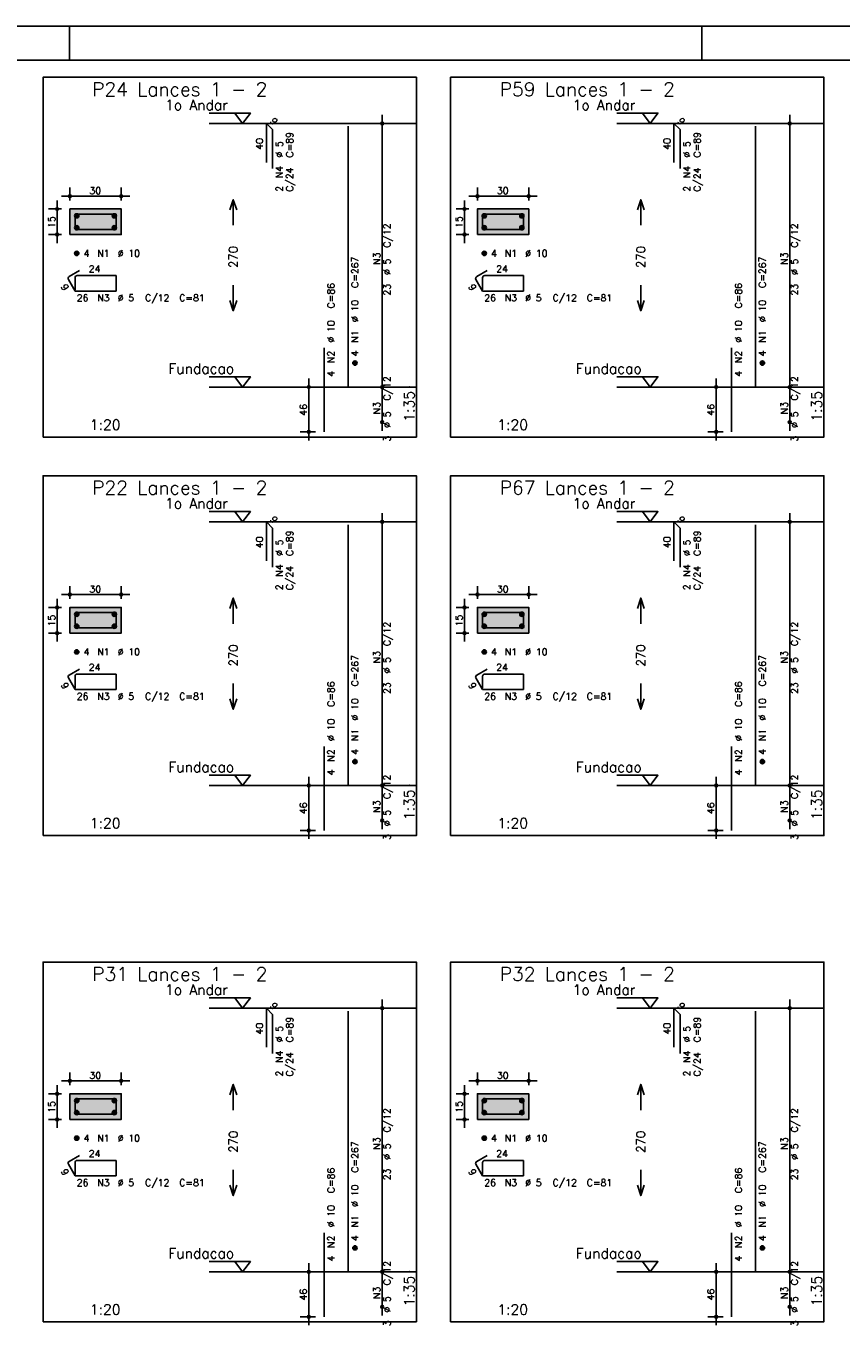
# Model space of a CAD drawing. Extents: x 0 to 119, y 0 to 84.
# Tile 10 of 13: x 62 to 86, y 46 to 84. Entities that reach past the tile are written whole.
import ezdxf

# ---------------------------------------------------------------- set-up
doc = ezdxf.new("R2010")
doc.units = 0
doc.header["$MEASUREMENT"] = 0
doc.linetypes.add('ESTILO_TQS_0002', pattern=[0.4, 0.1, -0.3])
for name, color, linetype in [('1', 1, 'CONTINUOUS'), ('2', 2, 'CONTINUOUS'), ('3', 3, 'CONTINUOUS'), ('4', 4, 'CONTINUOUS'), ('6', 6, 'CONTINUOUS'), ('7', 7, 'CONTINUOUS'), ('8', 8, 'CONTINUOUS'), ('9', 9, 'CONTINUOUS')]:
    doc.layers.add(name, color=color, linetype=linetype)
doc.styles.get("Standard").update_dxf_attribs({"font": 'ROMANS.SHX'})

msp = doc.modelspace()

# ---------------------------------------------------------------- linework, layer by layer
at = {"layer": '1', "linetype": 'Continuous'}
for p, q in [((0, 84.099998), (118.900002, 84.099998)), ((63.400002, 83.099998), (63.400002, 84.099998)), ((81.900002, 83.099998), (81.900002, 84.099998))]:
    msp.add_line(p, q, dxfattribs=at)
for points in [[(62.625, 72.071714), (73.55, 72.071714), (73.55, 82.600286), (62.625, 82.600286), (62.625, 72.071714)], [(74.55, 72.071714), (85.475, 72.071714), (85.475, 82.600286), (74.55, 82.600286), (74.55, 72.071714)], [(67.49, 81.550286), (68.69, 81.550286), (68.465, 81.250286), (68.24, 81.550286)], [(79.415, 81.550286), (80.615, 81.550286), (80.39, 81.250286), (80.165, 81.550286)], [(73.55, 81.250286), (67.49, 81.250286)], [(85.475, 81.250286), (79.415, 81.250286)], [(67.49, 73.836), (68.69, 73.836), (68.465, 73.536), (68.24, 73.836)], [(79.415, 73.836), (80.615, 73.836), (80.39, 73.536), (80.165, 73.836)], [(73.55, 73.536), (67.49, 73.536)], [(85.475, 73.536), (79.415, 73.536)], [(62.625, 60.413214), (73.55, 60.413214), (73.55, 70.941786), (62.625, 70.941786), (62.625, 60.413214)], [(74.55, 60.413214), (85.475, 60.413214), (85.475, 70.941786), (74.55, 70.941786), (74.55, 60.413214)], [(67.49, 69.891786), (68.69, 69.891786), (68.465, 69.591786), (68.24, 69.891786)], [(79.415, 69.891786), (80.615, 69.891786), (80.39, 69.591786), (80.165, 69.891786)], [(73.55, 69.591786), (67.49, 69.591786)], [(85.475, 69.591786), (79.415, 69.591786)], [(67.49, 62.1775), (68.69, 62.1775), (68.465, 61.8775), (68.24, 62.1775)], [(79.415, 62.1775), (80.615, 62.1775), (80.39, 61.8775), (80.165, 62.1775)], [(73.55, 61.8775), (67.49, 61.8775)], [(85.475, 61.8775), (79.415, 61.8775)], [(62.625, 46.183214), (73.55, 46.183214), (73.55, 56.711786), (62.625, 56.711786), (62.625, 46.183214)], [(74.55, 46.183214), (85.475, 46.183214), (85.475, 56.711786), (74.55, 56.711786), (74.55, 46.183214)], [(67.49, 55.661786), (68.69, 55.661786), (68.465, 55.361786), (68.24, 55.661786)], [(79.415, 55.661786), (80.615, 55.661786), (80.39, 55.361786), (80.165, 55.661786)], [(73.55, 55.361786), (67.49, 55.361786)], [(85.475, 55.361786), (79.415, 55.361786)], [(67.49, 47.9475), (68.69, 47.9475), (68.465, 47.6475), (68.24, 47.9475)], [(79.415, 47.9475), (80.615, 47.9475), (80.39, 47.6475), (80.165, 47.9475)], [(73.55, 47.6475), (67.49, 47.6475)], [(85.475, 47.6475), (79.415, 47.6475)]]:
    msp.add_lwpolyline(points, dxfattribs=at)
at = {"layer": '1', "linetype": 'ESTILO_TQS_0002'}
for points in [[(63.41, 77.995643), (64.91, 77.995643), (64.91, 78.745643), (63.41, 78.745643), (63.41, 77.995643)], [(75.335, 77.995643), (76.835, 77.995643), (76.835, 78.745643), (75.335, 78.745643), (75.335, 77.995643)], [(63.41, 66.337143), (64.91, 66.337143), (64.91, 67.087143), (63.41, 67.087143), (63.41, 66.337143)], [(75.335, 66.337143), (76.835, 66.337143), (76.835, 67.087143), (75.335, 67.087143), (75.335, 66.337143)], [(63.41, 52.107143), (64.91, 52.107143), (64.91, 52.857143), (63.41, 52.857143), (63.41, 52.107143)], [(75.335, 52.107143), (76.835, 52.107143), (76.835, 52.857143), (75.335, 52.857143), (75.335, 52.107143)]]:
    msp.add_lwpolyline(points, dxfattribs=at)
at = {"layer": '2', "linetype": 'Continuous'}
for p, q in [((72.55, 73.286), (72.55, 81.500286)), ((84.475, 73.286), (84.475, 81.500286)), ((72.55, 81.250286), (72.55, 81.250286)), ((84.475, 81.250286), (84.475, 81.250286)), ((63.41, 78.995643), (63.41, 79.370643)), ((64.91, 78.995643), (64.91, 79.370643)), ((75.335, 78.995643), (75.335, 79.370643)), ((76.835, 78.995643), (76.835, 79.370643)), ((63.16, 78.745643), (62.785, 78.745643)), ((63.035, 77.745643), (63.035, 78.995643)), ((63.16, 79.120643), (65.16, 79.120643)), ((63.41, 78.745643), (63.41, 78.745643)), ((63.41, 78.745643), (63.41, 78.745643)), ((64.91, 78.745643), (64.91, 78.745643)), ((75.085, 78.745643), (74.71, 78.745643)), ((74.96, 77.745643), (74.96, 78.995643)), ((75.085, 79.120643), (77.085, 79.120643)), ((75.335, 78.745643), (75.335, 78.745643)), ((75.335, 78.745643), (75.335, 78.745643)), ((76.835, 78.745643), (76.835, 78.745643)), ((63.16, 77.995643), (62.785, 77.995643)), ((63.41, 77.995643), (63.41, 77.995643)), ((75.085, 77.995643), (74.71, 77.995643)), ((75.335, 77.995643), (75.335, 77.995643)), ((70.6, 73.536), (70.15, 73.536)), ((70.4, 71.971714), (70.4, 73.786)), ((70.85, 73.536), (70.85, 73.536)), ((72.55, 72.257429), (72.55, 73.786)), ((72.55, 73.536), (72.55, 73.536)), ((72.55, 73.536), (72.55, 73.536)), ((82.525, 73.536), (82.075, 73.536)), ((82.325, 71.971714), (82.325, 73.786)), ((82.775, 73.536), (82.775, 73.536)), ((84.475, 72.257429), (84.475, 73.786)), ((84.475, 73.536), (84.475, 73.536)), ((84.475, 73.536), (84.475, 73.536)), ((72.55, 72.507429), (72.55, 72.507429)), ((84.475, 72.507429), (84.475, 72.507429)), ((70.6, 72.221714), (70.15, 72.221714)), ((70.85, 72.221714), (70.85, 72.221714)), ((82.525, 72.221714), (82.075, 72.221714)), ((82.775, 72.221714), (82.775, 72.221714)), ((72.55, 61.6275), (72.55, 69.841786)), ((84.475, 61.6275), (84.475, 69.841786)), ((72.55, 69.591786), (72.55, 69.591786)), ((84.475, 69.591786), (84.475, 69.591786)), ((63.41, 67.337143), (63.41, 67.712143)), ((64.91, 67.337143), (64.91, 67.712143)), ((75.335, 67.337143), (75.335, 67.712143)), ((76.835, 67.337143), (76.835, 67.712143)), ((63.035, 66.087143), (63.035, 67.337143)), ((63.16, 67.462143), (65.16, 67.462143)), ((74.96, 66.087143), (74.96, 67.337143)), ((75.085, 67.462143), (77.085, 67.462143)), ((63.16, 67.087143), (62.785, 67.087143)), ((63.41, 67.087143), (63.41, 67.087143)), ((63.41, 67.087143), (63.41, 67.087143)), ((64.91, 67.087143), (64.91, 67.087143)), ((75.085, 67.087143), (74.71, 67.087143)), ((75.335, 67.087143), (75.335, 67.087143)), ((75.335, 67.087143), (75.335, 67.087143)), ((76.835, 67.087143), (76.835, 67.087143)), ((63.16, 66.337143), (62.785, 66.337143)), ((63.41, 66.337143), (63.41, 66.337143)), ((75.085, 66.337143), (74.71, 66.337143)), ((75.335, 66.337143), (75.335, 66.337143)), ((70.4, 60.313214), (70.4, 62.1275)), ((72.55, 60.598929), (72.55, 62.1275)), ((82.325, 60.313214), (82.325, 62.1275)), ((84.475, 60.598929), (84.475, 62.1275)), ((70.6, 61.8775), (70.15, 61.8775)), ((70.85, 61.8775), (70.85, 61.8775)), ((72.55, 61.8775), (72.55, 61.8775)), ((72.55, 61.8775), (72.55, 61.8775)), ((82.525, 61.8775), (82.075, 61.8775)), ((82.775, 61.8775), (82.775, 61.8775)), ((84.475, 61.8775), (84.475, 61.8775)), ((84.475, 61.8775), (84.475, 61.8775)), ((70.6, 60.563214), (70.15, 60.563214)), ((70.85, 60.563214), (70.85, 60.563214)), ((72.55, 60.848929), (72.55, 60.848929)), ((82.525, 60.563214), (82.075, 60.563214)), ((82.775, 60.563214), (82.775, 60.563214)), ((84.475, 60.848929), (84.475, 60.848929)), ((72.55, 47.3975), (72.55, 55.611786)), ((84.475, 47.3975), (84.475, 55.611786)), ((72.55, 55.361786), (72.55, 55.361786)), ((84.475, 55.361786), (84.475, 55.361786)), ((63.41, 53.107143), (63.41, 53.482143)), ((64.91, 53.107143), (64.91, 53.482143)), ((75.335, 53.107143), (75.335, 53.482143)), ((76.835, 53.107143), (76.835, 53.482143)), ((63.035, 51.857143), (63.035, 53.107143)), ((63.16, 53.232143), (65.16, 53.232143)), ((74.96, 51.857143), (74.96, 53.107143)), ((75.085, 53.232143), (77.085, 53.232143)), ((63.16, 52.857143), (62.785, 52.857143)), ((63.41, 52.857143), (63.41, 52.857143)), ((63.41, 52.857143), (63.41, 52.857143)), ((64.91, 52.857143), (64.91, 52.857143)), ((75.085, 52.857143), (74.71, 52.857143)), ((75.335, 52.857143), (75.335, 52.857143)), ((75.335, 52.857143), (75.335, 52.857143)), ((76.835, 52.857143), (76.835, 52.857143)), ((63.16, 52.107143), (62.785, 52.107143)), ((63.41, 52.107143), (63.41, 52.107143)), ((75.085, 52.107143), (74.71, 52.107143)), ((75.335, 52.107143), (75.335, 52.107143)), ((70.6, 47.6475), (70.15, 47.6475)), ((70.4, 46.083214), (70.4, 47.8975)), ((70.85, 47.6475), (70.85, 47.6475)), ((72.55, 46.368929), (72.55, 47.8975)), ((72.55, 47.6475), (72.55, 47.6475)), ((72.55, 47.6475), (72.55, 47.6475)), ((82.525, 47.6475), (82.075, 47.6475)), ((82.325, 46.083214), (82.325, 47.8975)), ((82.775, 47.6475), (82.775, 47.6475)), ((84.475, 46.368929), (84.475, 47.8975)), ((84.475, 47.6475), (84.475, 47.6475)), ((84.475, 47.6475), (84.475, 47.6475)), ((72.55, 46.618929), (72.55, 46.618929)), ((84.475, 46.618929), (84.475, 46.618929)), ((70.6, 46.333214), (70.15, 46.333214)), ((70.85, 46.333214), (70.85, 46.333214)), ((82.525, 46.333214), (82.075, 46.333214)), ((82.775, 46.333214), (82.775, 46.333214))]:
    msp.add_line(p, q, dxfattribs=at)
for points in [[(63.41, 77.995643), (64.91, 77.995643), (64.91, 78.745643), (63.41, 78.745643), (63.41, 77.995643)], [(68.09, 78.718143), (68.19, 79.018143), (68.29, 78.718143)], [(68.19, 78.268143), (68.19, 79.018143)], [(75.335, 77.995643), (76.835, 77.995643), (76.835, 78.745643), (75.335, 78.745643), (75.335, 77.995643)], [(80.015, 78.718143), (80.115, 79.018143), (80.215, 78.718143)], [(80.115, 78.268143), (80.115, 79.018143)], [(68.19, 76.518143), (68.19, 75.768143)], [(80.115, 76.518143), (80.115, 75.768143)], [(68.09, 76.068143), (68.19, 75.768143), (68.29, 76.068143)], [(80.015, 76.068143), (80.115, 75.768143), (80.215, 76.068143)], [(68.09, 67.059643), (68.19, 67.359643), (68.29, 67.059643)], [(68.19, 66.609643), (68.19, 67.359643)], [(80.015, 67.059643), (80.115, 67.359643), (80.215, 67.059643)], [(80.115, 66.609643), (80.115, 67.359643)], [(63.41, 66.337143), (64.91, 66.337143), (64.91, 67.087143), (63.41, 67.087143), (63.41, 66.337143)], [(75.335, 66.337143), (76.835, 66.337143), (76.835, 67.087143), (75.335, 67.087143), (75.335, 66.337143)], [(68.19, 64.859643), (68.19, 64.109643)], [(80.115, 64.859643), (80.115, 64.109643)], [(68.09, 64.409643), (68.19, 64.109643), (68.29, 64.409643)], [(80.015, 64.409643), (80.115, 64.109643), (80.215, 64.409643)], [(68.09, 52.829643), (68.19, 53.129643), (68.29, 52.829643)], [(68.19, 52.379643), (68.19, 53.129643)], [(80.015, 52.829643), (80.115, 53.129643), (80.215, 52.829643)], [(80.115, 52.379643), (80.115, 53.129643)], [(63.41, 52.107143), (64.91, 52.107143), (64.91, 52.857143), (63.41, 52.857143), (63.41, 52.107143)], [(75.335, 52.107143), (76.835, 52.107143), (76.835, 52.857143), (75.335, 52.857143), (75.335, 52.107143)], [(68.19, 50.629643), (68.19, 49.879643)], [(80.115, 50.629643), (80.115, 49.879643)], [(68.09, 50.179643), (68.19, 49.879643), (68.29, 50.179643)], [(80.015, 50.179643), (80.115, 49.879643), (80.215, 50.179643)]]:
    msp.add_lwpolyline(points, dxfattribs=at)
for centre, radius in [((72.55, 81.250286), 0.041625), ((72.55, 81.250286), 0.02075), ((84.475, 81.250286), 0.041625), ((84.475, 81.250286), 0.02075), ((63.41, 79.120643), 0.04), ((63.41, 79.120643), 0.02), ((64.91, 79.120643), 0.04), ((64.91, 79.120643), 0.02), ((75.335, 79.120643), 0.04), ((75.335, 79.120643), 0.02), ((76.835, 79.120643), 0.04), ((76.835, 79.120643), 0.02), ((63.035, 78.745643), 0.04), ((63.035, 78.745643), 0.02), ((74.96, 78.745643), 0.04), ((74.96, 78.745643), 0.02), ((63.035, 77.995643), 0.04), ((63.035, 77.995643), 0.02), ((74.96, 77.995643), 0.04), ((74.96, 77.995643), 0.02), ((70.4, 73.536), 0.04), ((70.4, 73.536), 0.02), ((72.55, 73.536), 0.041625), ((72.55, 73.536), 0.041625), ((72.55, 73.536), 0.02075), ((72.55, 73.536), 0.02075), ((82.325, 73.536), 0.04), ((82.325, 73.536), 0.02), ((84.475, 73.536), 0.041625), ((84.475, 73.536), 0.041625), ((84.475, 73.536), 0.02075), ((84.475, 73.536), 0.02075), ((72.55, 72.507429), 0.041625), ((72.55, 72.507429), 0.02075), ((84.475, 72.507429), 0.041625), ((84.475, 72.507429), 0.02075), ((70.4, 72.221714), 0.04), ((70.4, 72.221714), 0.02), ((82.325, 72.221714), 0.04), ((82.325, 72.221714), 0.02), ((72.55, 69.591786), 0.041625), ((72.55, 69.591786), 0.02075), ((84.475, 69.591786), 0.041625), ((84.475, 69.591786), 0.02075), ((63.41, 67.462143), 0.04), ((63.41, 67.462143), 0.02), ((64.91, 67.462143), 0.04), ((64.91, 67.462143), 0.02), ((75.335, 67.462143), 0.04), ((75.335, 67.462143), 0.02), ((76.835, 67.462143), 0.04), ((76.835, 67.462143), 0.02), ((63.035, 67.087143), 0.04), ((63.035, 67.087143), 0.02), ((74.96, 67.087143), 0.04), ((74.96, 67.087143), 0.02), ((63.035, 66.337143), 0.04), ((63.035, 66.337143), 0.02), ((74.96, 66.337143), 0.04), ((74.96, 66.337143), 0.02), ((70.4, 61.8775), 0.04), ((70.4, 61.8775), 0.02), ((72.55, 61.8775), 0.041625), ((72.55, 61.8775), 0.041625), ((72.55, 61.8775), 0.02075), ((72.55, 61.8775), 0.02075), ((82.325, 61.8775), 0.04), ((82.325, 61.8775), 0.02), ((84.475, 61.8775), 0.041625), ((84.475, 61.8775), 0.041625), ((84.475, 61.8775), 0.02075), ((84.475, 61.8775), 0.02075), ((72.55, 60.848929), 0.041625), ((72.55, 60.848929), 0.02075), ((84.475, 60.848929), 0.041625), ((84.475, 60.848929), 0.02075), ((70.4, 60.563214), 0.04), ((70.4, 60.563214), 0.02), ((82.325, 60.563214), 0.04), ((82.325, 60.563214), 0.02), ((72.55, 55.361786), 0.041625), ((72.55, 55.361786), 0.02075), ((84.475, 55.361786), 0.041625), ((84.475, 55.361786), 0.02075), ((63.41, 53.232143), 0.04), ((64.91, 53.232143), 0.04), ((75.335, 53.232143), 0.04), ((76.835, 53.232143), 0.04), ((63.035, 52.857143), 0.04), ((63.035, 52.857143), 0.02), ((63.41, 53.232143), 0.02), ((64.91, 53.232143), 0.02), ((74.96, 52.857143), 0.04), ((74.96, 52.857143), 0.02), ((75.335, 53.232143), 0.02), ((76.835, 53.232143), 0.02), ((63.035, 52.107143), 0.04), ((63.035, 52.107143), 0.02), ((74.96, 52.107143), 0.04), ((74.96, 52.107143), 0.02), ((70.4, 47.6475), 0.04), ((70.4, 47.6475), 0.02), ((72.55, 47.6475), 0.041625), ((72.55, 47.6475), 0.041625), ((72.55, 47.6475), 0.02075), ((72.55, 47.6475), 0.02075), ((82.325, 47.6475), 0.04), ((82.325, 47.6475), 0.02), ((84.475, 47.6475), 0.041625), ((84.475, 47.6475), 0.041625), ((84.475, 47.6475), 0.02075), ((84.475, 47.6475), 0.02075), ((72.55, 46.618929), 0.041625), ((72.55, 46.618929), 0.02075), ((84.475, 46.618929), 0.041625), ((84.475, 46.618929), 0.02075), ((70.4, 46.333214), 0.04), ((70.4, 46.333214), 0.02), ((82.325, 46.333214), 0.04), ((82.325, 46.333214), 0.02)]:
    msp.add_circle(centre, radius, dxfattribs=at)
at = {"layer": '3', "linetype": 'Continuous'}
for p, q in [((63.548156, 78.536832), (63.61881, 78.607486)), ((63.548165, 78.554518), (63.601181, 78.607534)), ((63.551831, 78.522829), (63.632838, 78.603836)), ((63.557882, 78.511202), (63.644471, 78.597792)), ((63.565828, 78.501471), (63.654208, 78.589851)), ((63.575562, 78.493527), (63.662159, 78.580125)), ((63.587198, 78.487486), (63.668158, 78.568446)), ((63.601173, 78.483782), (63.671893, 78.554503)), ((63.618878, 78.48381), (63.671897, 78.53683)), ((64.648156, 78.536832), (64.71881, 78.607486)), ((64.648165, 78.554518), (64.701181, 78.607534)), ((64.651831, 78.522829), (64.732838, 78.603836)), ((64.657882, 78.511202), (64.744471, 78.597792)), ((64.665828, 78.501471), (64.754208, 78.589851)), ((64.675562, 78.493527), (64.762159, 78.580125)), ((64.687198, 78.487486), (64.768158, 78.568446)), ((64.701173, 78.483782), (64.771893, 78.554503)), ((64.718878, 78.48381), (64.771897, 78.53683)), ((75.473156, 78.536832), (75.54381, 78.607486)), ((75.473165, 78.554518), (75.526181, 78.607534)), ((75.476831, 78.522829), (75.557838, 78.603836)), ((75.482882, 78.511202), (75.569471, 78.597792)), ((75.490828, 78.501471), (75.579208, 78.589851)), ((75.500562, 78.493527), (75.587159, 78.580125)), ((75.512198, 78.487486), (75.593158, 78.568446)), ((75.526173, 78.483782), (75.596893, 78.554503)), ((75.543878, 78.48381), (75.596897, 78.53683)), ((76.573156, 78.536832), (76.64381, 78.607486)), ((76.573165, 78.554518), (76.626181, 78.607534)), ((76.576831, 78.522829), (76.657838, 78.603836)), ((76.582882, 78.511202), (76.669471, 78.597792)), ((76.590828, 78.501471), (76.679208, 78.589851)), ((76.600562, 78.493527), (76.687159, 78.580125)), ((76.612198, 78.487486), (76.693158, 78.568446)), ((76.626173, 78.483782), (76.696893, 78.554503)), ((76.643878, 78.48381), (76.696897, 78.53683)), ((63.548156, 78.186832), (63.61881, 78.257486)), ((63.548165, 78.204518), (63.601181, 78.257534)), ((63.551831, 78.172829), (63.632838, 78.253836)), ((63.557882, 78.161202), (63.644471, 78.247792)), ((63.565828, 78.151471), (63.654208, 78.239851)), ((63.575562, 78.143527), (63.662159, 78.230125)), ((63.587198, 78.137486), (63.668158, 78.218446)), ((63.601173, 78.133782), (63.671893, 78.204503)), ((63.618878, 78.13381), (63.671897, 78.18683)), ((64.648156, 78.186832), (64.71881, 78.257486)), ((64.648165, 78.204518), (64.701181, 78.257534)), ((64.651831, 78.172829), (64.732838, 78.253836)), ((64.657882, 78.161202), (64.744471, 78.247792)), ((64.665828, 78.151471), (64.754208, 78.239851)), ((64.675562, 78.143527), (64.762159, 78.230125)), ((64.687198, 78.137486), (64.768158, 78.218446)), ((64.701173, 78.133782), (64.771893, 78.204503)), ((64.718878, 78.13381), (64.771897, 78.18683)), ((75.473156, 78.186832), (75.54381, 78.257486)), ((75.473165, 78.204518), (75.526181, 78.257534)), ((75.476831, 78.172829), (75.557838, 78.253836)), ((75.482882, 78.161202), (75.569471, 78.247792)), ((75.490828, 78.151471), (75.579208, 78.239851)), ((75.500562, 78.143527), (75.587159, 78.230125)), ((75.512198, 78.137486), (75.593158, 78.218446)), ((75.526173, 78.133782), (75.596893, 78.204503)), ((75.543878, 78.13381), (75.596897, 78.18683)), ((76.573156, 78.186832), (76.64381, 78.257486)), ((76.573165, 78.204518), (76.626181, 78.257534)), ((76.576831, 78.172829), (76.657838, 78.253836)), ((76.582882, 78.161202), (76.669471, 78.247792)), ((76.590828, 78.151471), (76.679208, 78.239851)), ((76.600562, 78.143527), (76.687159, 78.230125)), ((76.612198, 78.137486), (76.693158, 78.218446)), ((76.626173, 78.133782), (76.696893, 78.204503)), ((76.643878, 78.13381), (76.696897, 78.18683)), ((63.548156, 77.436832), (63.61881, 77.507486)), ((63.548165, 77.454518), (63.601181, 77.507534)), ((63.551831, 77.422829), (63.632838, 77.503836)), ((63.557882, 77.411202), (63.644471, 77.497792)), ((63.565828, 77.401471), (63.654208, 77.489851)), ((63.575562, 77.393527), (63.662159, 77.480125)), ((63.587198, 77.387486), (63.668158, 77.468446)), ((63.601173, 77.383782), (63.671893, 77.454503)), ((63.618878, 77.38381), (63.671897, 77.43683)), ((75.473156, 77.436832), (75.54381, 77.507486)), ((75.473165, 77.454518), (75.526181, 77.507534)), ((75.476831, 77.422829), (75.557838, 77.503836)), ((75.482882, 77.411202), (75.569471, 77.497792)), ((75.490828, 77.401471), (75.579208, 77.489851)), ((75.500562, 77.393527), (75.587159, 77.480125)), ((75.512198, 77.387486), (75.593158, 77.468446)), ((75.526173, 77.383782), (75.596893, 77.454503)), ((75.543878, 77.38381), (75.596897, 77.43683)), ((71.688156, 74.227189), (71.75881, 74.297843)), ((71.688165, 74.244875), (71.741181, 74.297892)), ((71.691831, 74.213187), (71.772838, 74.294193)), ((71.697882, 74.201559), (71.784471, 74.288149)), ((71.705828, 74.191828), (71.794208, 74.280208)), ((71.715562, 74.183884), (71.802159, 74.270482)), ((71.727198, 74.177843), (71.808158, 74.258803)), ((71.741173, 74.17414), (71.811893, 74.24486)), ((71.758878, 74.174167), (71.811897, 74.227187)), ((83.613156, 74.227189), (83.68381, 74.297843)), ((83.613165, 74.244875), (83.666181, 74.297892)), ((83.616831, 74.213187), (83.697838, 74.294193)), ((83.622882, 74.201559), (83.709471, 74.288149)), ((83.630828, 74.191828), (83.719208, 74.280208)), ((83.640562, 74.183884), (83.727159, 74.270482)), ((83.652198, 74.177843), (83.733158, 74.258803)), ((83.666173, 74.17414), (83.736893, 74.24486)), ((83.683878, 74.174167), (83.736897, 74.227187)), ((63.548156, 66.878332), (63.61881, 66.948986)), ((63.548165, 66.896018), (63.601181, 66.949034)), ((64.648156, 66.878332), (64.71881, 66.948986)), ((64.648165, 66.896018), (64.701181, 66.949034)), ((75.473156, 66.878332), (75.54381, 66.948986)), ((75.473165, 66.896018), (75.526181, 66.949034)), ((76.573156, 66.878332), (76.64381, 66.948986)), ((76.573165, 66.896018), (76.626181, 66.949034)), ((63.548156, 66.528332), (63.61881, 66.598986)), ((63.548165, 66.546018), (63.601181, 66.599034)), ((63.551831, 66.864329), (63.632838, 66.945336)), ((63.551831, 66.514329), (63.632838, 66.595336)), ((63.557882, 66.852702), (63.644471, 66.939292)), ((63.557882, 66.502702), (63.644471, 66.589292)), ((63.565828, 66.842971), (63.654208, 66.931351)), ((63.565828, 66.492971), (63.654208, 66.581351)), ((63.575562, 66.835027), (63.662159, 66.921625)), ((63.575562, 66.485027), (63.662159, 66.571625)), ((63.587198, 66.828986), (63.668158, 66.909946)), ((63.601173, 66.825282), (63.671893, 66.896003)), ((63.618878, 66.82531), (63.671897, 66.87833)), ((64.648156, 66.528332), (64.71881, 66.598986)), ((64.648165, 66.546018), (64.701181, 66.599034)), ((64.651831, 66.864329), (64.732838, 66.945336)), ((64.651831, 66.514329), (64.732838, 66.595336)), ((64.657882, 66.852702), (64.744471, 66.939292)), ((64.657882, 66.502702), (64.744471, 66.589292)), ((64.665828, 66.842971), (64.754208, 66.931351)), ((64.665828, 66.492971), (64.754208, 66.581351)), ((64.675562, 66.835027), (64.762159, 66.921625)), ((64.675562, 66.485027), (64.762159, 66.571625)), ((64.687198, 66.828986), (64.768158, 66.909946)), ((64.701173, 66.825282), (64.771893, 66.896003)), ((64.718878, 66.82531), (64.771897, 66.87833)), ((75.473156, 66.528332), (75.54381, 66.598986)), ((75.473165, 66.546018), (75.526181, 66.599034)), ((75.476831, 66.864329), (75.557838, 66.945336)), ((75.476831, 66.514329), (75.557838, 66.595336)), ((75.482882, 66.852702), (75.569471, 66.939292)), ((75.482882, 66.502702), (75.569471, 66.589292)), ((75.490828, 66.842971), (75.579208, 66.931351)), ((75.490828, 66.492971), (75.579208, 66.581351)), ((75.500562, 66.835027), (75.587159, 66.921625)), ((75.500562, 66.485027), (75.587159, 66.571625)), ((75.512198, 66.828986), (75.593158, 66.909946)), ((75.526173, 66.825282), (75.596893, 66.896003)), ((75.543878, 66.82531), (75.596897, 66.87833)), ((76.573156, 66.528332), (76.64381, 66.598986)), ((76.573165, 66.546018), (76.626181, 66.599034)), ((76.576831, 66.864329), (76.657838, 66.945336)), ((76.576831, 66.514329), (76.657838, 66.595336)), ((76.582882, 66.852702), (76.669471, 66.939292)), ((76.582882, 66.502702), (76.669471, 66.589292)), ((76.590828, 66.842971), (76.679208, 66.931351)), ((76.590828, 66.492971), (76.679208, 66.581351)), ((76.600562, 66.835027), (76.687159, 66.921625)), ((76.600562, 66.485027), (76.687159, 66.571625)), ((76.612198, 66.828986), (76.693158, 66.909946)), ((76.626173, 66.825282), (76.696893, 66.896003)), ((76.643878, 66.82531), (76.696897, 66.87833)), ((63.587198, 66.478986), (63.668158, 66.559946)), ((63.601173, 66.475282), (63.671893, 66.546003)), ((63.618878, 66.47531), (63.671897, 66.52833)), ((64.687198, 66.478986), (64.768158, 66.559946)), ((64.701173, 66.475282), (64.771893, 66.546003)), ((64.718878, 66.47531), (64.771897, 66.52833)), ((75.512198, 66.478986), (75.593158, 66.559946)), ((75.526173, 66.475282), (75.596893, 66.546003)), ((75.543878, 66.47531), (75.596897, 66.52833)), ((76.612198, 66.478986), (76.693158, 66.559946)), ((76.626173, 66.475282), (76.696893, 66.546003)), ((76.643878, 66.47531), (76.696897, 66.52833)), ((63.548156, 65.778332), (63.61881, 65.848986)), ((63.548165, 65.796018), (63.601181, 65.849034)), ((63.551831, 65.764329), (63.632838, 65.845336)), ((63.557882, 65.752702), (63.644471, 65.839292)), ((63.565828, 65.742971), (63.654208, 65.831351)), ((63.575562, 65.735027), (63.662159, 65.821625)), ((63.587198, 65.728986), (63.668158, 65.809946)), ((75.473156, 65.778332), (75.54381, 65.848986)), ((75.473165, 65.796018), (75.526181, 65.849034)), ((75.476831, 65.764329), (75.557838, 65.845336)), ((75.482882, 65.752702), (75.569471, 65.839292)), ((75.490828, 65.742971), (75.579208, 65.831351)), ((75.500562, 65.735027), (75.587159, 65.821625)), ((75.512198, 65.728986), (75.593158, 65.809946)), ((63.601173, 65.725282), (63.671893, 65.796003)), ((63.618878, 65.72531), (63.671897, 65.77833)), ((75.526173, 65.725282), (75.596893, 65.796003)), ((75.543878, 65.72531), (75.596897, 65.77833)), ((71.688156, 62.568689), (71.75881, 62.639343)), ((71.688165, 62.586375), (71.741181, 62.639392)), ((71.691831, 62.554687), (71.772838, 62.635693)), ((71.697882, 62.543059), (71.784471, 62.629649)), ((71.705828, 62.533328), (71.794208, 62.621708)), ((71.715562, 62.525384), (71.802159, 62.611982)), ((71.727198, 62.519343), (71.808158, 62.600303)), ((71.741173, 62.51564), (71.811893, 62.58636)), ((71.758878, 62.515667), (71.811897, 62.568687)), ((83.613156, 62.568689), (83.68381, 62.639343)), ((83.613165, 62.586375), (83.666181, 62.639392)), ((83.616831, 62.554687), (83.697838, 62.635693)), ((83.622882, 62.543059), (83.709471, 62.629649)), ((83.630828, 62.533328), (83.719208, 62.621708)), ((83.640562, 62.525384), (83.727159, 62.611982)), ((83.652198, 62.519343), (83.733158, 62.600303)), ((83.666173, 62.51564), (83.736893, 62.58636)), ((83.683878, 62.515667), (83.736897, 62.568687)), ((63.548156, 52.648332), (63.61881, 52.718986)), ((63.548165, 52.666018), (63.601181, 52.719034)), ((63.551831, 52.634329), (63.632838, 52.715336)), ((63.557882, 52.622702), (63.644471, 52.709292)), ((63.565828, 52.612971), (63.654208, 52.701351)), ((63.575562, 52.605027), (63.662159, 52.691625)), ((63.587198, 52.598986), (63.668158, 52.679946)), ((63.601173, 52.595282), (63.671893, 52.666003)), ((63.618878, 52.59531), (63.671897, 52.64833)), ((64.648156, 52.648332), (64.71881, 52.718986)), ((64.648165, 52.666018), (64.701181, 52.719034)), ((64.651831, 52.634329), (64.732838, 52.715336)), ((64.657882, 52.622702), (64.744471, 52.709292)), ((64.665828, 52.612971), (64.754208, 52.701351)), ((64.675562, 52.605027), (64.762159, 52.691625)), ((64.687198, 52.598986), (64.768158, 52.679946)), ((64.701173, 52.595282), (64.771893, 52.666003)), ((64.718878, 52.59531), (64.771897, 52.64833)), ((75.473156, 52.648332), (75.54381, 52.718986)), ((75.473165, 52.666018), (75.526181, 52.719034)), ((75.476831, 52.634329), (75.557838, 52.715336)), ((75.482882, 52.622702), (75.569471, 52.709292)), ((75.490828, 52.612971), (75.579208, 52.701351)), ((75.500562, 52.605027), (75.587159, 52.691625)), ((75.512198, 52.598986), (75.593158, 52.679946)), ((75.526173, 52.595282), (75.596893, 52.666003)), ((75.543878, 52.59531), (75.596897, 52.64833)), ((76.573156, 52.648332), (76.64381, 52.718986)), ((76.573165, 52.666018), (76.626181, 52.719034)), ((76.576831, 52.634329), (76.657838, 52.715336)), ((76.582882, 52.622702), (76.669471, 52.709292)), ((76.590828, 52.612971), (76.679208, 52.701351)), ((76.600562, 52.605027), (76.687159, 52.691625)), ((76.612198, 52.598986), (76.693158, 52.679946)), ((76.626173, 52.595282), (76.696893, 52.666003)), ((76.643878, 52.59531), (76.696897, 52.64833)), ((63.548156, 52.298332), (63.61881, 52.368986)), ((63.548165, 52.316018), (63.601181, 52.369034)), ((63.551831, 52.284329), (63.632838, 52.365336)), ((63.557882, 52.272702), (63.644471, 52.359292)), ((63.565828, 52.262971), (63.654208, 52.351351)), ((63.575562, 52.255027), (63.662159, 52.341625)), ((63.587198, 52.248986), (63.668158, 52.329946)), ((63.601173, 52.245282), (63.671893, 52.316003)), ((63.618878, 52.24531), (63.671897, 52.29833)), ((64.648156, 52.298332), (64.71881, 52.368986)), ((64.648165, 52.316018), (64.701181, 52.369034)), ((64.651831, 52.284329), (64.732838, 52.365336)), ((64.657882, 52.272702), (64.744471, 52.359292)), ((64.665828, 52.262971), (64.754208, 52.351351)), ((64.675562, 52.255027), (64.762159, 52.341625)), ((64.687198, 52.248986), (64.768158, 52.329946)), ((64.701173, 52.245282), (64.771893, 52.316003)), ((64.718878, 52.24531), (64.771897, 52.29833)), ((75.473156, 52.298332), (75.54381, 52.368986)), ((75.473165, 52.316018), (75.526181, 52.369034)), ((75.476831, 52.284329), (75.557838, 52.365336)), ((75.482882, 52.272702), (75.569471, 52.359292)), ((75.490828, 52.262971), (75.579208, 52.351351)), ((75.500562, 52.255027), (75.587159, 52.341625)), ((75.512198, 52.248986), (75.593158, 52.329946)), ((75.526173, 52.245282), (75.596893, 52.316003)), ((75.543878, 52.24531), (75.596897, 52.29833)), ((76.573156, 52.298332), (76.64381, 52.368986)), ((76.573165, 52.316018), (76.626181, 52.369034)), ((76.576831, 52.284329), (76.657838, 52.365336)), ((76.582882, 52.272702), (76.669471, 52.359292)), ((76.590828, 52.262971), (76.679208, 52.351351)), ((76.600562, 52.255027), (76.687159, 52.341625)), ((76.612198, 52.248986), (76.693158, 52.329946)), ((76.626173, 52.245282), (76.696893, 52.316003)), ((76.643878, 52.24531), (76.696897, 52.29833)), ((63.548156, 51.548332), (63.61881, 51.618986)), ((63.548165, 51.566018), (63.601181, 51.619034)), ((63.551831, 51.534329), (63.632838, 51.615336)), ((63.557882, 51.522702), (63.644471, 51.609292)), ((63.565828, 51.512971), (63.654208, 51.601351)), ((63.575562, 51.505027), (63.662159, 51.591625)), ((63.587198, 51.498986), (63.668158, 51.579946)), ((63.601173, 51.495282), (63.671893, 51.566003)), ((63.618878, 51.49531), (63.671897, 51.54833)), ((75.473156, 51.548332), (75.54381, 51.618986)), ((75.473165, 51.566018), (75.526181, 51.619034)), ((75.476831, 51.534329), (75.557838, 51.615336)), ((75.482882, 51.522702), (75.569471, 51.609292)), ((75.490828, 51.512971), (75.579208, 51.601351)), ((75.500562, 51.505027), (75.587159, 51.591625)), ((75.512198, 51.498986), (75.593158, 51.579946)), ((75.526173, 51.495282), (75.596893, 51.566003)), ((75.543878, 51.49531), (75.596897, 51.54833)), ((71.688156, 48.338689), (71.75881, 48.409343)), ((71.688165, 48.356375), (71.741181, 48.409392)), ((71.691831, 48.324687), (71.772838, 48.405693)), ((71.697882, 48.313059), (71.784471, 48.399649)), ((71.705828, 48.303328), (71.794208, 48.391708)), ((71.715562, 48.295384), (71.802159, 48.381982)), ((71.727198, 48.289343), (71.808158, 48.370303)), ((71.741173, 48.28564), (71.811893, 48.35636)), ((71.758878, 48.285667), (71.811897, 48.338687)), ((83.613156, 48.338689), (83.68381, 48.409343)), ((83.613165, 48.356375), (83.666181, 48.409392)), ((83.616831, 48.324687), (83.697838, 48.405693)), ((83.622882, 48.313059), (83.709471, 48.399649)), ((83.630828, 48.303328), (83.719208, 48.391708)), ((83.640562, 48.295384), (83.727159, 48.381982)), ((83.652198, 48.289343), (83.733158, 48.370303)), ((83.666173, 48.28564), (83.736893, 48.35636)), ((83.683878, 48.285667), (83.736897, 48.338687))]:
    msp.add_line(p, q, dxfattribs=at)
for centre in [(63.61, 78.545643), (64.71, 78.545643), (75.535, 78.545643), (76.635, 78.545643), (63.61, 78.195643), (64.71, 78.195643), (75.535, 78.195643), (76.635, 78.195643), (63.61, 77.445643), (75.535, 77.445643), (71.75, 74.236), (83.675, 74.236), (63.61, 66.887143), (64.71, 66.887143), (75.535, 66.887143), (76.635, 66.887143), (63.61, 66.537143), (64.71, 66.537143), (75.535, 66.537143), (76.635, 66.537143), (63.61, 65.787143), (75.535, 65.787143), (71.75, 62.5775), (83.675, 62.5775), (63.61, 52.657143), (64.71, 52.657143), (75.535, 52.657143), (76.635, 52.657143), (63.61, 52.307143), (64.71, 52.307143), (75.535, 52.307143), (76.635, 52.307143), (63.61, 51.557143), (75.535, 51.557143), (71.75, 48.3475), (83.675, 48.3475)]:
    msp.add_circle(centre, 0.0625, dxfattribs=at)
at = {"layer": '4', "linetype": 'Continuous'}
for p, q in [((63.56, 78.533143), (63.56, 78.145643)), ((63.56, 78.533143), (63.56, 78.183143)), ((63.9725, 78.595643), (63.6225, 78.595643)), ((64.76, 78.595643), (63.6225, 78.595643)), ((64.76, 78.145643), (64.76, 78.595643)), ((75.485, 78.533143), (75.485, 78.145643)), ((75.485, 78.533143), (75.485, 78.183143)), ((75.8975, 78.595643), (75.5475, 78.595643)), ((76.685, 78.595643), (75.5475, 78.595643)), ((76.685, 78.145643), (76.685, 78.595643)), ((63.56, 78.145643), (64.76, 78.145643)), ((75.485, 78.145643), (76.685, 78.145643)), ((63.56, 66.874643), (63.56, 66.487143)), ((63.56, 66.874643), (63.56, 66.524643)), ((63.9725, 66.937143), (63.6225, 66.937143)), ((64.76, 66.937143), (63.6225, 66.937143)), ((64.76, 66.487143), (64.76, 66.937143)), ((75.485, 66.874643), (75.485, 66.487143)), ((75.485, 66.874643), (75.485, 66.524643)), ((75.8975, 66.937143), (75.5475, 66.937143)), ((76.685, 66.937143), (75.5475, 66.937143)), ((76.685, 66.487143), (76.685, 66.937143)), ((63.56, 66.487143), (64.76, 66.487143)), ((75.485, 66.487143), (76.685, 66.487143)), ((63.56, 52.644643), (63.56, 52.257143)), ((63.56, 52.644643), (63.56, 52.294643)), ((63.9725, 52.707143), (63.6225, 52.707143)), ((64.76, 52.707143), (63.6225, 52.707143)), ((64.76, 52.257143), (64.76, 52.707143)), ((75.485, 52.644643), (75.485, 52.257143)), ((75.485, 52.644643), (75.485, 52.294643)), ((75.8975, 52.707143), (75.5475, 52.707143)), ((76.685, 52.707143), (75.5475, 52.707143)), ((76.685, 52.257143), (76.685, 52.707143)), ((63.56, 52.257143), (64.76, 52.257143)), ((75.485, 52.257143), (76.685, 52.257143))]:
    msp.add_line(p, q, dxfattribs=at)
for centre in [(63.6225, 78.533143), (63.6225, 78.533143), (75.5475, 78.533143), (75.5475, 78.533143), (63.6225, 66.874643), (63.6225, 66.874643), (75.5475, 66.874643), (75.5475, 66.874643), (63.6225, 52.644643), (63.6225, 52.644643), (75.5475, 52.644643), (75.5475, 52.644643)]:
    msp.add_arc(centre, 0.0625, 90, 180, dxfattribs=at)
at = {"layer": '6', "linetype": 'Continuous'}
for p, q in [((69.158174, 80.107429), (69.158174, 81.250286)), ((69.158174, 81.250286), (69.340002, 81.068458)), ((69.340002, 81.068458), (69.340002, 79.925601)), ((71.55, 73.536), (71.55, 81.164571)), ((81.083174, 80.107429), (81.083174, 81.250286)), ((81.083174, 81.250286), (81.265002, 81.068458)), ((81.265002, 81.068458), (81.265002, 79.925601)), ((83.475, 73.536), (83.475, 81.164571)), ((63.692235, 76.941604), (63.389127, 76.766604)), ((75.617235, 76.941604), (75.314127, 76.766604)), ((63.36625, 76.681228), (63.56, 76.345643)), ((63.56, 76.733143), (63.56, 76.383143)), ((64.76, 76.795643), (63.6225, 76.795643)), ((64.76, 76.345643), (64.76, 76.795643)), ((75.29125, 76.681228), (75.485, 76.345643)), ((75.485, 76.733143), (75.485, 76.383143)), ((76.685, 76.795643), (75.5475, 76.795643)), ((76.685, 76.345643), (76.685, 76.795643)), ((63.56, 76.345643), (64.76, 76.345643)), ((75.485, 76.345643), (76.685, 76.345643)), ((70.85, 72.221714), (70.85, 74.678857)), ((82.775, 72.221714), (82.775, 74.678857)), ((69.158174, 68.448929), (69.158174, 69.591786)), ((69.158174, 69.591786), (69.340002, 69.409958)), ((69.340002, 69.409958), (69.340002, 68.267101)), ((71.55, 61.8775), (71.55, 69.506071)), ((81.083174, 68.448929), (81.083174, 69.591786)), ((81.083174, 69.591786), (81.265002, 69.409958)), ((81.265002, 69.409958), (81.265002, 68.267101)), ((83.475, 61.8775), (83.475, 69.506071)), ((63.692235, 65.283104), (63.389127, 65.108104)), ((63.56, 65.074643), (63.56, 64.724643)), ((64.76, 65.137143), (63.6225, 65.137143)), ((64.76, 64.687143), (64.76, 65.137143)), ((75.617235, 65.283104), (75.314127, 65.108104)), ((75.485, 65.074643), (75.485, 64.724643)), ((76.685, 65.137143), (75.5475, 65.137143)), ((76.685, 64.687143), (76.685, 65.137143)), ((63.36625, 65.022728), (63.56, 64.687143)), ((63.56, 64.687143), (64.76, 64.687143)), ((75.29125, 65.022728), (75.485, 64.687143)), ((75.485, 64.687143), (76.685, 64.687143)), ((70.85, 60.563214), (70.85, 63.020357)), ((82.775, 60.563214), (82.775, 63.020357)), ((69.158174, 54.218929), (69.158174, 55.361786)), ((69.158174, 55.361786), (69.340002, 55.179958)), ((69.340002, 55.179958), (69.340002, 54.037101)), ((71.55, 47.6475), (71.55, 55.276071)), ((81.083174, 54.218929), (81.083174, 55.361786)), ((81.083174, 55.361786), (81.265002, 55.179958)), ((81.265002, 55.179958), (81.265002, 54.037101)), ((83.475, 47.6475), (83.475, 55.276071)), ((63.692235, 51.053104), (63.389127, 50.878104)), ((75.617235, 51.053104), (75.314127, 50.878104)), ((63.36625, 50.792728), (63.56, 50.457143)), ((63.56, 50.844643), (63.56, 50.494643)), ((64.76, 50.907143), (63.6225, 50.907143)), ((64.76, 50.457143), (64.76, 50.907143)), ((75.29125, 50.792728), (75.485, 50.457143)), ((75.485, 50.844643), (75.485, 50.494643)), ((76.685, 50.907143), (75.5475, 50.907143)), ((76.685, 50.457143), (76.685, 50.907143)), ((63.56, 50.457143), (64.76, 50.457143)), ((75.485, 50.457143), (76.685, 50.457143)), ((70.85, 46.333214), (70.85, 48.790357)), ((82.775, 46.333214), (82.775, 48.790357))]:
    msp.add_line(p, q, dxfattribs=at)
for centre, start, end in [((63.420377, 76.712478), 120, 210), ((63.6225, 76.733143), 90, 180), ((75.345377, 76.712478), 120, 210), ((75.5475, 76.733143), 90, 180), ((63.420377, 65.053978), 120, 210), ((63.6225, 65.074643), 90, 180), ((75.345377, 65.053978), 120, 210), ((75.5475, 65.074643), 90, 180), ((63.420377, 50.823978), 120, 210), ((63.6225, 50.844643), 90, 180), ((75.345377, 50.823978), 120, 210), ((75.5475, 50.844643), 90, 180)]:
    msp.add_arc(centre, 0.0625, start, end, dxfattribs=at)
at = {"layer": '8', "linetype": 'Continuous'}
msp.add_line((2.5, 83.099998), (117.900002, 83.099998), dxfattribs=at)
at = {"layer": '9', "linetype": 'Continuous'}
for points in [[(63.41, 77.995643), (64.91, 77.995643), (64.91, 78.745643)], [(63.41, 77.995643), (64.91, 78.745643), (63.41, 78.745643)], [(63.41, 77.995643), (63.41, 78.745643), (63.41, 77.995643)], [(75.335, 77.995643), (76.835, 77.995643), (76.835, 78.745643)], [(75.335, 77.995643), (76.835, 78.745643), (75.335, 78.745643)], [(75.335, 77.995643), (75.335, 78.745643), (75.335, 77.995643)], [(63.41, 66.337143), (64.91, 66.337143), (64.91, 67.087143)], [(63.41, 66.337143), (64.91, 67.087143), (63.41, 67.087143)], [(63.41, 66.337143), (63.41, 67.087143), (63.41, 66.337143)], [(75.335, 66.337143), (76.835, 66.337143), (76.835, 67.087143)], [(75.335, 66.337143), (76.835, 67.087143), (75.335, 67.087143)], [(75.335, 66.337143), (75.335, 67.087143), (75.335, 66.337143)], [(63.41, 52.107143), (64.91, 52.107143), (64.91, 52.857143)], [(63.41, 52.107143), (64.91, 52.857143), (63.41, 52.857143)], [(63.41, 52.107143), (63.41, 52.857143), (63.41, 52.107143)], [(75.335, 52.107143), (76.835, 52.107143), (76.835, 52.857143)], [(75.335, 52.107143), (76.835, 52.857143), (75.335, 52.857143)], [(75.335, 52.107143), (75.335, 52.857143), (75.335, 52.107143)]]:
    msp.add_solid(points, dxfattribs=at)

# ---------------------------------------------------------------- texts
at = {"layer": '1', "linetype": 'Continuous'}
for s, p in [(' 1o Andar', (65.99, 81.640286)), (' 1o Andar', (77.915, 81.640286)), ('Fundacao', (66.29, 73.926)), ('Fundacao', (78.215, 73.926)), (' 1o Andar', (65.99, 69.981786)), (' 1o Andar', (77.915, 69.981786)), ('Fundacao', (66.29, 62.2675)), ('Fundacao', (78.215, 62.2675)), (' 1o Andar', (65.99, 55.751786)), (' 1o Andar', (77.915, 55.751786)), ('Fundacao', (66.29, 48.0375)), ('Fundacao', (78.215, 48.0375))]:
    msp.add_text(s, height=0.3, dxfattribs=at).set_placement(p)
at = {"layer": '2', "linetype": 'Continuous'}
for s, height, rotation, p in [('9', 0.2, 315, (69.249088, 81.300793)), ('9', 0.2, 315, (81.174088, 81.300793)), ('40', 0.2, 90, (69.058174, 80.478857)), ('%%c 5', 0.2, 90, (69.64, 80.250286)), ('C=89', 0.2, 90, (69.94, 80.250286)), ('40', 0.2, 90, (80.983174, 80.478857)), ('%%c 5', 0.2, 90, (81.565, 80.250286)), ('C=89', 0.2, 90, (81.865, 80.250286)), ('N4', 0.2, 90, (69.64, 79.650286)), ('N4', 0.2, 90, (81.565, 79.650286)), ('C/24', 0.2, 90, (69.94, 79.250286)), ('C/24', 0.2, 90, (81.865, 79.250286)), ('2', 0.2, 90, (69.64, 79.250286)), ('2', 0.2, 90, (81.565, 79.250286)), ('15', 0.2, 90, (62.975, 78.190643)), ('15', 0.2, 90, (74.9, 78.190643)), ('C/12', 0.2, 90, (72.79, 77.613143)), ('C/12', 0.2, 90, (84.715, 77.613143)), ('270', 0.25, 90, (68.315, 77.018143)), ('N3', 0.2, 90, (72.49, 77.113143)), ('270', 0.25, 90, (80.24, 77.018143)), ('N3', 0.2, 90, (84.415, 77.113143)), ('C=267', 0.2, 90, (71.85, 76.436)), ('%%c 5', 0.2, 90, (72.79, 76.813143)), ('C=267', 0.2, 90, (83.775, 76.436)), ('%%c 5', 0.2, 90, (84.715, 76.813143)), ('9', 0.2, 300, (63.137692, 76.477101)), ('23', 0.2, 90, (72.79, 76.213143)), ('9', 0.2, 300, (75.062692, 76.477101)), ('23', 0.2, 90, (84.715, 76.213143)), ('C=86', 0.2, 90, (71.15, 75.836)), ('C=86', 0.2, 90, (83.075, 75.836)), ('%%c 10', 0.2, 90, (71.85, 75.436)), ('%%c 10', 0.2, 90, (83.775, 75.436)), ('%%c 10', 0.2, 90, (71.15, 74.836)), ('%%c 10', 0.2, 90, (83.075, 74.836)), ('N1', 0.2, 90, (71.85, 74.836)), ('N1', 0.2, 90, (83.775, 74.836)), ('N2', 0.2, 90, (71.15, 74.236)), ('4', 0.2, 90, (71.85, 74.436)), ('N2', 0.2, 90, (83.075, 74.236)), ('4', 0.2, 90, (83.775, 74.436)), ('4', 0.2, 90, (71.15, 73.836)), ('4', 0.2, 90, (83.075, 73.836)), ('C/12', 0.2, 90, (72.79, 73.141714)), ('C/12', 0.2, 90, (84.715, 73.141714)), ('N3', 0.2, 90, (72.49, 72.741714)), ('1:35', 0.3, 90, (73.49, 72.521714)), ('N3', 0.2, 90, (84.415, 72.741714)), ('1:35', 0.3, 90, (85.415, 72.521714)), ('46', 0.2, 90, (70.34, 72.698857)), ('%%c 5', 0.2, 90, (72.79, 72.341714)), ('46', 0.2, 90, (82.265, 72.698857)), ('%%c 5', 0.2, 90, (84.715, 72.341714)), ('3', 0.2, 90, (72.79, 71.941714)), ('3', 0.2, 90, (84.715, 71.941714)), ('9', 0.2, 315, (69.249088, 69.642293)), ('9', 0.2, 315, (81.174088, 69.642293)), ('40', 0.2, 90, (69.058174, 68.820357)), ('%%c 5', 0.2, 90, (69.64, 68.591786)), ('C=89', 0.2, 90, (69.94, 68.591786)), ('40', 0.2, 90, (80.983174, 68.820357)), ('%%c 5', 0.2, 90, (81.565, 68.591786)), ('C=89', 0.2, 90, (81.865, 68.591786)), ('N4', 0.2, 90, (69.64, 67.991786)), ('C/24', 0.2, 90, (69.94, 67.591786)), ('N4', 0.2, 90, (81.565, 67.991786)), ('C/24', 0.2, 90, (81.865, 67.591786)), ('2', 0.2, 90, (69.64, 67.591786)), ('2', 0.2, 90, (81.565, 67.591786)), ('15', 0.2, 90, (62.975, 66.532143)), ('15', 0.2, 90, (74.9, 66.532143)), ('C/12', 0.2, 90, (72.79, 65.954643)), ('C/12', 0.2, 90, (84.715, 65.954643)), ('270', 0.25, 90, (68.315, 65.359643)), ('270', 0.25, 90, (80.24, 65.359643)), ('C=267', 0.2, 90, (71.85, 64.7775)), ('N3', 0.2, 90, (72.49, 65.454643)), ('%%c 5', 0.2, 90, (72.79, 65.154643)), ('C=267', 0.2, 90, (83.775, 64.7775)), ('N3', 0.2, 90, (84.415, 65.454643)), ('%%c 5', 0.2, 90, (84.715, 65.154643)), ('9', 0.2, 300, (63.137692, 64.818601)), ('C=86', 0.2, 90, (71.15, 64.1775)), ('23', 0.2, 90, (72.79, 64.554643)), ('9', 0.2, 300, (75.062692, 64.818601)), ('C=86', 0.2, 90, (83.075, 64.1775)), ('23', 0.2, 90, (84.715, 64.554643)), ('%%c 10', 0.2, 90, (71.85, 63.7775)), ('%%c 10', 0.2, 90, (83.775, 63.7775)), ('%%c 10', 0.2, 90, (71.15, 63.1775)), ('%%c 10', 0.2, 90, (83.075, 63.1775)), ('N1', 0.2, 90, (71.85, 63.1775)), ('N1', 0.2, 90, (83.775, 63.1775)), ('N2', 0.2, 90, (71.15, 62.5775)), ('4', 0.2, 90, (71.85, 62.7775)), ('N2', 0.2, 90, (83.075, 62.5775)), ('4', 0.2, 90, (83.775, 62.7775)), ('4', 0.2, 90, (71.15, 62.1775)), ('C/12', 0.2, 90, (72.79, 61.483214)), ('4', 0.2, 90, (83.075, 62.1775)), ('C/12', 0.2, 90, (84.715, 61.483214)), ('1:35', 0.3, 90, (73.49, 60.863214)), ('1:35', 0.3, 90, (85.415, 60.863214)), ('46', 0.2, 90, (70.34, 61.040357)), ('N3', 0.2, 90, (72.49, 61.083214)), ('46', 0.2, 90, (82.265, 61.040357)), ('N3', 0.2, 90, (84.415, 61.083214)), ('%%c 5', 0.2, 90, (72.79, 60.683214)), ('%%c 5', 0.2, 90, (84.715, 60.683214)), ('3', 0.2, 90, (72.79, 60.283214)), ('3', 0.2, 90, (84.715, 60.283214)), ('9', 0.2, 315, (69.249088, 55.412293)), ('9', 0.2, 315, (81.174088, 55.412293)), ('40', 0.2, 90, (69.058174, 54.590357)), ('C=89', 0.2, 90, (69.94, 54.361786)), ('40', 0.2, 90, (80.983174, 54.590357)), ('C=89', 0.2, 90, (81.865, 54.361786)), ('%%c 5', 0.2, 90, (69.64, 54.361786)), ('%%c 5', 0.2, 90, (81.565, 54.361786)), ('N4', 0.2, 90, (69.64, 53.761786)), ('N4', 0.2, 90, (81.565, 53.761786)), ('C/24', 0.2, 90, (69.94, 53.361786)), ('C/24', 0.2, 90, (81.865, 53.361786)), ('2', 0.2, 90, (69.64, 53.361786)), ('2', 0.2, 90, (81.565, 53.361786)), ('15', 0.2, 90, (62.975, 52.302143)), ('15', 0.2, 90, (74.9, 52.302143)), ('C/12', 0.2, 90, (72.79, 51.724643)), ('C/12', 0.2, 90, (84.715, 51.724643)), ('270', 0.25, 90, (68.315, 51.129643)), ('N3', 0.2, 90, (72.49, 51.224643)), ('270', 0.25, 90, (80.24, 51.129643)), ('N3', 0.2, 90, (84.415, 51.224643)), ('C=267', 0.2, 90, (71.85, 50.5475)), ('%%c 5', 0.2, 90, (72.79, 50.924643)), ('C=267', 0.2, 90, (83.775, 50.5475)), ('%%c 5', 0.2, 90, (84.715, 50.924643)), ('9', 0.2, 300, (63.137692, 50.588601)), ('23', 0.2, 90, (72.79, 50.324643)), ('9', 0.2, 300, (75.062692, 50.588601)), ('23', 0.2, 90, (84.715, 50.324643)), ('C=86', 0.2, 90, (71.15, 49.9475)), ('C=86', 0.2, 90, (83.075, 49.9475)), ('%%c 10', 0.2, 90, (71.85, 49.5475)), ('%%c 10', 0.2, 90, (83.775, 49.5475)), ('%%c 10', 0.2, 90, (71.15, 48.9475)), ('%%c 10', 0.2, 90, (83.075, 48.9475)), ('N1', 0.2, 90, (71.85, 48.9475)), ('N1', 0.2, 90, (83.775, 48.9475)), ('4', 0.2, 90, (71.85, 48.5475)), ('4', 0.2, 90, (83.775, 48.5475)), ('N2', 0.2, 90, (71.15, 48.3475)), ('N2', 0.2, 90, (83.075, 48.3475)), ('4', 0.2, 90, (71.15, 47.9475)), ('4', 0.2, 90, (83.075, 47.9475)), ('C/12', 0.2, 90, (72.79, 47.253214)), ('C/12', 0.2, 90, (84.715, 47.253214)), ('N3', 0.2, 90, (72.49, 46.853214)), ('1:35', 0.3, 90, (73.49, 46.633214)), ('N3', 0.2, 90, (84.415, 46.853214)), ('1:35', 0.3, 90, (85.415, 46.633214)), ('46', 0.2, 90, (70.34, 46.810357)), ('%%c 5', 0.2, 90, (72.79, 46.453214)), ('46', 0.2, 90, (82.265, 46.810357)), ('%%c 5', 0.2, 90, (84.715, 46.453214)), ('3', 0.2, 90, (72.79, 46.053214)), ('3', 0.2, 90, (84.715, 46.053214))]:
    msp.add_text(s, height=height, rotation=rotation, dxfattribs=at).set_placement(p)
for s, height, p in [('1', 0.01, (73.34, 81.250286)), ('1', 0.01, (85.265, 81.250286)), ('30', 0.2, (63.98, 79.180643)), ('30', 0.2, (75.905, 79.180643)), ('4', 0.2, (63.81, 77.345643)), ('N1', 0.2, (64.21, 77.345643)), ('%%c 10', 0.2, (64.81, 77.345643)), ('4', 0.2, (75.735, 77.345643)), ('N1', 0.2, (76.135, 77.345643)), ('%%c 10', 0.2, (76.735, 77.345643)), ('24', 0.2, (63.96, 76.895643)), ('24', 0.2, (75.885, 76.895643)), ('26', 0.2, (63.61, 76.045643)), ('N3', 0.2, (64.21, 76.045643)), ('%%c 5', 0.2, (64.81, 76.045643)), ('C/12', 0.2, (65.61, 76.045643)), ('C=81', 0.2, (66.61, 76.045643)), ('26', 0.2, (75.535, 76.045643)), ('N3', 0.2, (76.135, 76.045643)), ('%%c 5', 0.2, (76.735, 76.045643)), ('C/12', 0.2, (77.535, 76.045643)), ('C=81', 0.2, (78.535, 76.045643)), ('0', 0.01, (73.34, 73.536)), ('0', 0.01, (85.265, 73.536)), ('1:20', 0.3, (63.9925, 72.281714)), ('1:20', 0.3, (75.9175, 72.281714)), ('1', 0.01, (73.34, 69.591786)), ('1', 0.01, (85.265, 69.591786)), ('30', 0.2, (63.98, 67.522143)), ('30', 0.2, (75.905, 67.522143)), ('4', 0.2, (63.81, 65.687143)), ('N1', 0.2, (64.21, 65.687143)), ('%%c 10', 0.2, (64.81, 65.687143)), ('4', 0.2, (75.735, 65.687143)), ('N1', 0.2, (76.135, 65.687143)), ('%%c 10', 0.2, (76.735, 65.687143)), ('24', 0.2, (63.96, 65.237143)), ('24', 0.2, (75.885, 65.237143)), ('26', 0.2, (63.61, 64.387143)), ('N3', 0.2, (64.21, 64.387143)), ('%%c 5', 0.2, (64.81, 64.387143)), ('C/12', 0.2, (65.61, 64.387143)), ('C=81', 0.2, (66.61, 64.387143)), ('26', 0.2, (75.535, 64.387143)), ('N3', 0.2, (76.135, 64.387143)), ('%%c 5', 0.2, (76.735, 64.387143)), ('C/12', 0.2, (77.535, 64.387143)), ('C=81', 0.2, (78.535, 64.387143)), ('0', 0.01, (73.34, 61.8775)), ('0', 0.01, (85.265, 61.8775)), ('1:20', 0.3, (63.9925, 60.623214)), ('1:20', 0.3, (75.9175, 60.623214)), ('1', 0.01, (73.34, 55.361786)), ('1', 0.01, (85.265, 55.361786)), ('30', 0.2, (63.98, 53.292143)), ('30', 0.2, (75.905, 53.292143)), ('4', 0.2, (63.81, 51.457143)), ('N1', 0.2, (64.21, 51.457143)), ('%%c 10', 0.2, (64.81, 51.457143)), ('4', 0.2, (75.735, 51.457143)), ('N1', 0.2, (76.135, 51.457143)), ('%%c 10', 0.2, (76.735, 51.457143)), ('24', 0.2, (63.96, 51.007143)), ('24', 0.2, (75.885, 51.007143)), ('26', 0.2, (63.61, 50.157143)), ('N3', 0.2, (64.21, 50.157143)), ('%%c 5', 0.2, (64.81, 50.157143)), ('C/12', 0.2, (65.61, 50.157143)), ('C=81', 0.2, (66.61, 50.157143)), ('26', 0.2, (75.535, 50.157143)), ('N3', 0.2, (76.135, 50.157143)), ('%%c 5', 0.2, (76.735, 50.157143)), ('C/12', 0.2, (77.535, 50.157143)), ('C=81', 0.2, (78.535, 50.157143)), ('0', 0.01, (73.34, 47.6475)), ('0', 0.01, (85.265, 47.6475)), ('1:20', 0.3, (63.9925, 46.393214)), ('1:20', 0.3, (75.9175, 46.393214))]:
    msp.add_text(s, height=height, dxfattribs=at).set_placement(p)
at = {"layer": '7', "linetype": 'Continuous'}
for s, p in [('P24 Lances 1 - 2', (64.0625, 82.050286)), ('P59 Lances 1 - 2', (75.9875, 82.050286)), ('P22 Lances 1 - 2', (64.0625, 70.391786)), ('P67 Lances 1 - 2', (75.9875, 70.391786)), ('P31 Lances 1 - 2', (64.0625, 56.161786)), ('P32 Lances 1 - 2', (75.9875, 56.161786))]:
    msp.add_text(s, height=0.4, dxfattribs=at).set_placement(p)

doc.saveas('drawing.dxf')
